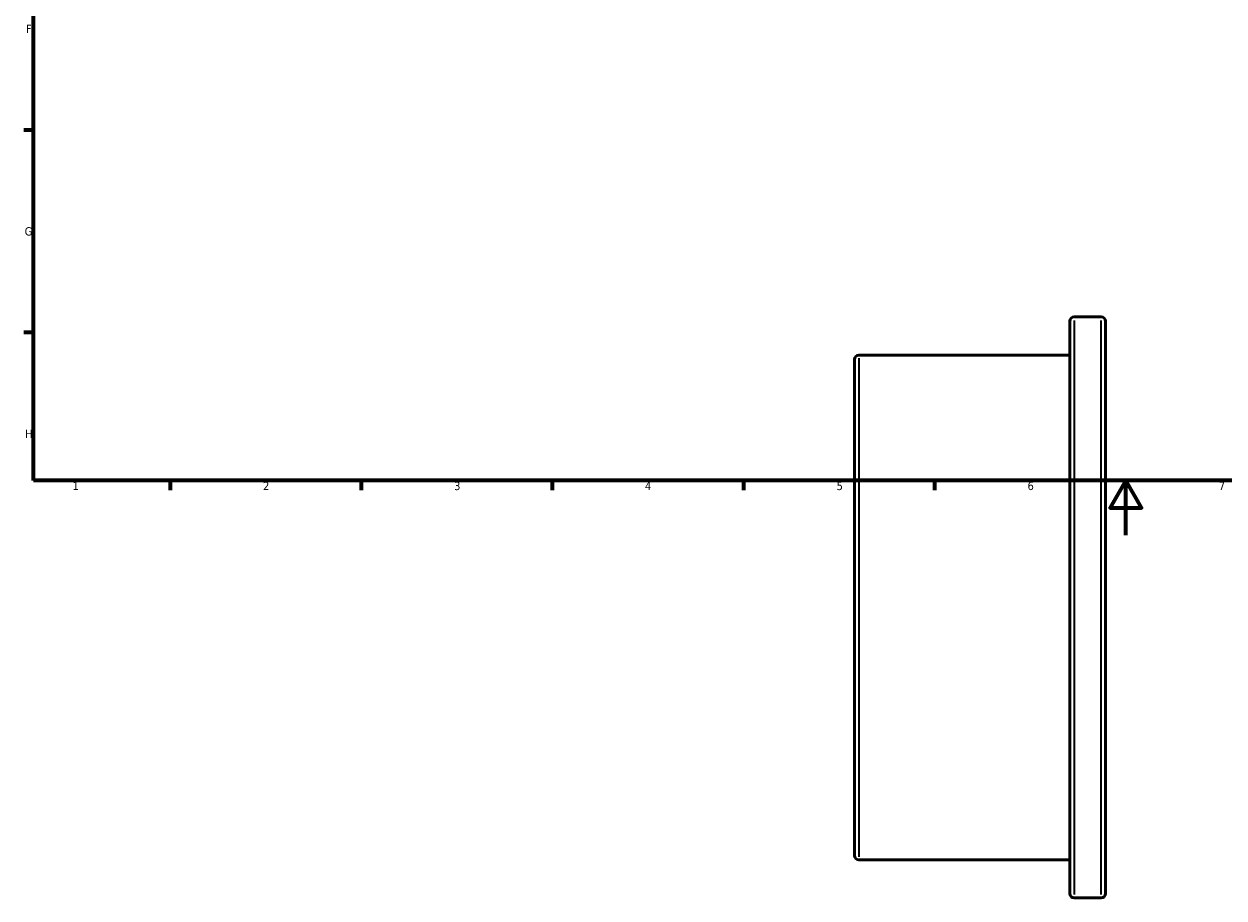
# Model space of a CAD drawing. Header units: millimetres. Extents: x -81 to 906, y -508 to 883.
# Tile 2 of 5: x 17 to 457, y -133 to 187. Entities that reach past the tile are written whole.
import ezdxf

# ---------------------------------------------------------------- set-up
doc = ezdxf.new("R2010")
doc.units = ezdxf.units.MM
for name, color, linetype, lineweight in [('Border (ANSI)', 7, 'Continuous', 70), ('Visible (ANSI)', 7, 'Continuous', 50), ('Visible Narrow (ANSI)', 7, 'Continuous', 35)]:
    doc.layers.add(name, color=color, linetype=linetype, lineweight=lineweight)
doc.styles.add('Note Text (ANSI)', font='tahoma.ttf')

# ---------------------------------------------------------------- blocks, each defined once
blk = doc.blocks.new('Borders Default Border')
at = {"layer": 'Border (ANSI)'}
for p, q in [((20, 148.5), (16.55, 148.5)), ((20, 74.25), (16.55, 74.25)), ((70.08, 20), (70.08, 16.55)), ((140.17, 20), (140.17, 16.55)), ((210.25, 20), (210.25, 16.55)), ((280.33, 20), (280.33, 16.55)), ((350.42, 20), (350.42, 16.55))]:
    blk.add_line(p, q, dxfattribs=at)
at = {"layer": 'Border (ANSI)', "flags": 128}
for points in [[(20, 20), (20, 574), (821, 574), (821, 20), (20, 20)], [(420.5, 0), (420.5, 20), (414.73, 10), (426.27, 10), (420.5, 20)]]:
    blk.add_lwpolyline(points, dxfattribs=at)
at = {"layer": 'Border (ANSI)', "char_height": 3.05, "attachment_point": 7, "style": 'Note Text (ANSI)'}
for s, insert in [('F', (17.29, 184.1)), ('G', (16.81, 109.79)), ('H', (16.97, 35.6)), ('1', (34.35, 16.55)), ('2', (104.2, 16.55)), ('3', (174.26, 16.49)), ('4', (244.23, 16.55)), ('5', (314.48, 16.49)), ('6', (384.49, 16.49)), ('7', (454.6, 16.55))]:
    blk.add_mtext(s, dxfattribs=dict(at, insert=insert))

msp = doc.modelspace()

# ---------------------------------------------------------------- linework, layer by layer
at = {"layer": 'Visible (ANSI)'}
for p, q in [((411.431, 80.029), (401.631, 80.029)), ((400.031, -131.371), (400.031, 78.429)), ((413.031, 78.429), (413.031, -131.371)), ((400.031, 66.029), (322.631, 66.029)), ((321.031, -117.371), (321.031, 64.429)), ((400.031, -118.971), (322.631, -118.971)), ((411.431, -132.971), (401.631, -132.971))]:
    msp.add_line(p, q, dxfattribs=at)
for centre, start, end in [((401.631, 78.429), 90, 180), ((411.431, 78.429), 0, 90), ((322.631, 64.429), 90, 180), ((322.631, -117.371), 180, 270), ((401.631, -131.371), 180, 270), ((411.431, -131.371), 270, 0)]:
    msp.add_arc(centre, 1.6, start, end, dxfattribs=at)
at = {"layer": 'Visible Narrow (ANSI)'}
for p, q in [((401.631, 78.718), (401.631, -131.66)), ((411.431, -131.66), (411.431, 78.718)), ((322.631, 64.89), (322.631, -117.832))]:
    msp.add_line(p, q, dxfattribs=at)

# ---------------------------------------------------------------- block references
msp.add_blockref('Borders Default Border', (0, 0))

doc.saveas('drawing.dxf')
